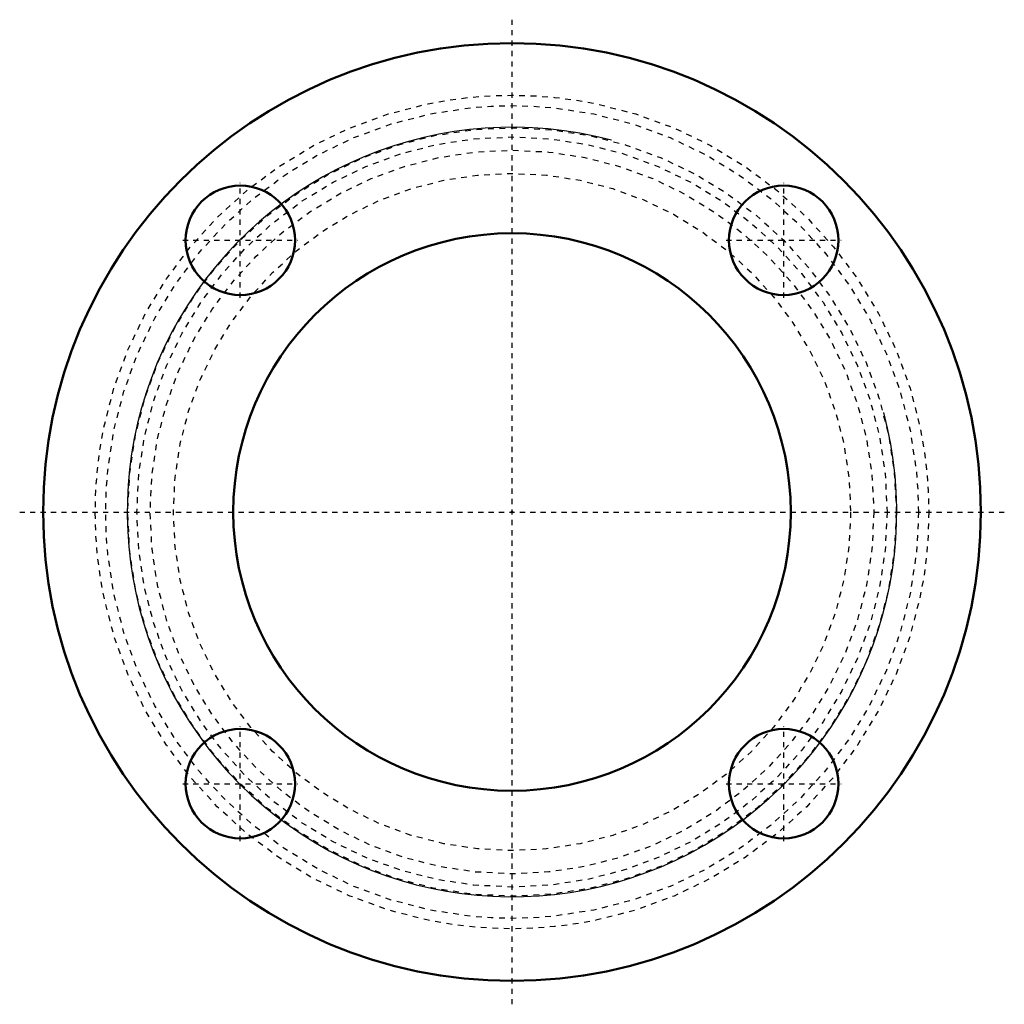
# Model space of a CAD drawing. Header units: millimetres. Extents: x -9.5 to 9.5, y -9.5 to 9.5.
import ezdxf

# ---------------------------------------------------------------- set-up
doc = ezdxf.new("R2010")
doc.units = ezdxf.units.MM
doc.linetypes.add('Center', pattern=[1.5, 0.45, -0.5, 0.05, -0.5])
doc.linetypes.add('Dashed', pattern=[2, 1, -1])
for name, color, linetype, lineweight in [('2d ConnectionPoints', 7, 'Continuous', 50), ('AM_0', 7, 'Continuous', 50), ('AM_5', 3, 'Continuous', 25), ('AM_7', 7, 'Center', 25), ('AM_9', 6, 'Dashed', 25)]:
    doc.layers.add(name, color=color, linetype=linetype, lineweight=lineweight)

msp = doc.modelspace()

# ---------------------------------------------------------------- linework, layer by layer
at = {"layer": '2d ConnectionPoints'}
msp.add_point((0, 0, 5.05), dxfattribs=at)
at = {"layer": 'AM_0', "ltscale": 0.110611}
for centre, radius in [((0, 0), 9), ((-5.215, 5.215), 1.05), ((5.215, 5.215), 1.05), ((0, 0), 5.35), ((-5.215, -5.215), 1.05), ((5.215, -5.215), 1.05)]:
    msp.add_circle(centre, radius, dxfattribs=at)
at = {"layer": 'AM_5', "ltscale": 0.110611}
msp.add_arc((0, 0), 7.386, 75, 15, dxfattribs=at)
at = {"layer": 'AM_7', "ltscale": 0.110611}
for p, q in [((0, -9.45), (0, 9.45)), ((-5.215, 4.112), (-5.215, 6.317)), ((5.215, 4.112), (5.215, 6.317)), ((-6.317, 5.215), (-4.112, 5.215)), ((4.112, 5.215), (6.317, 5.215)), ((-9.45, 0), (9.45, 0)), ((-5.215, -6.317), (-5.215, -4.112)), ((5.215, -6.317), (5.215, -4.112)), ((-6.317, -5.215), (-4.112, -5.215)), ((4.112, -5.215), (6.317, -5.215))]:
    msp.add_line(p, q, dxfattribs=at)
at = {"layer": 'AM_9', "ltscale": 0.110611}
for radius in [8, 7.8, 7.376, 7.2, 6.946, 6.5]:
    msp.add_circle((0, 0), radius, dxfattribs=at)

doc.saveas('drawing.dxf')
